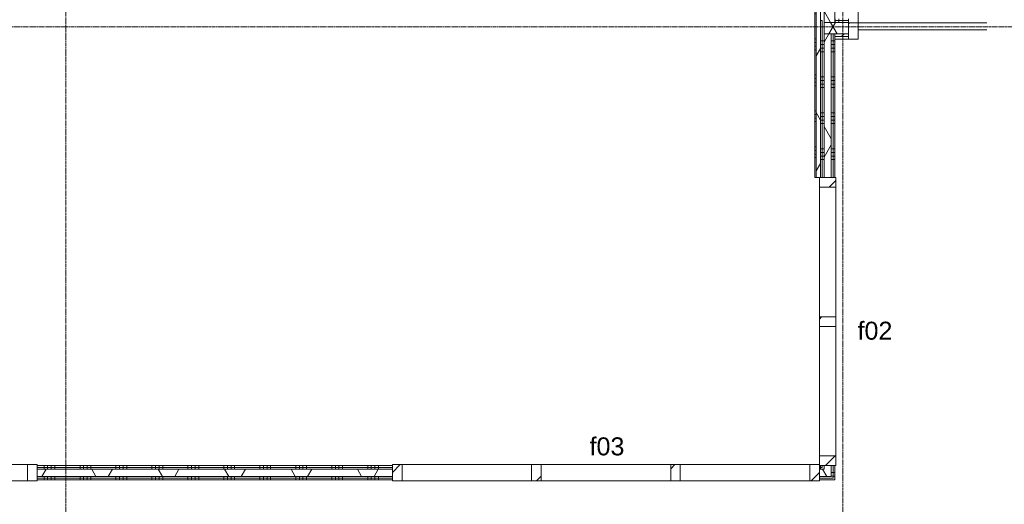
# Model space of a CAD drawing. Header units: millimetres. Extents: x 23061 to 67652, y 24168 to 59318.
# Tile 32 of 35: x 55554 to 62399, y 39881 to 43249. Entities that reach past the tile are written whole.
import ezdxf

# ---------------------------------------------------------------- set-up
doc = ezdxf.new("R2010")
doc.units = ezdxf.units.MM
doc.linetypes.add('stramien', pattern=[22.225, 12.7, -3.175, 3.175, -3.175])
doc.layers.add('00_Algemeen', color=7, linetype='Continuous', lineweight=9, true_color=0x00a600)
doc.layers.add('22_Metselwerk', color=7, linetype='Continuous', lineweight=18)
doc.layers.add('30_Kozijnen-ramen-deuren', color=7, linetype='Continuous', lineweight=9)
doc.styles.add('Arial_1', font='arial.ttf', dxfattribs={"height": 125})
pattern_1 = [(60, (28876.22, 0), (-346.4102, 200), []), (120, (28876.22, 0), (-346.4102, -200), [])]
pattern_2 = [(90, (55973.72, 40050), (-250, -8e-13), []), (90, (55998.72, 40050), (-250, -8e-13), []), (90, (56023.72, 40050), (-250, -8e-13), []), (90, (56048.72, 40050), (-250, -8e-13), [])]
pattern_3 = [(90, (66673.72, 43150), (-250, -8e-13), []), (90, (66698.72, 43150), (-250, -8e-13), []), (90, (66723.72, 43150), (-250, -8e-13), []), (90, (66748.72, 43150), (-250, -8e-13), [])]
pattern_4 = [(180, (61221.22, 41776.25), (4e-13, -250), []), (180, (61221.22, 41801.25), (4e-13, -250), []), (180, (61221.22, 41826.25), (4e-13, -250), []), (180, (61221.22, 41851.25), (4e-13, -250), [])]
pattern_5 = [(45, (-25316, -40100), (-106.066, 106.066), [])]
pattern_6 = [(225, (30754, 40100), (106.066, -106.066), [])]
pattern_7 = [(135, (41634, -32295), (-106.066, -106.066), [])]

# ---------------------------------------------------------------- blocks, each defined once
blk = doc.blocks.new('32_AEE_VO_FIX_Binnendeuren - D_1800x2300_Deur_zijlicht rechts 900 lariks HPL grijs-8020323-02 tweede verdieping - A')
at = {"layer": '30_Kozijnen-ramen-deuren', "true_color": 0xc0c0c0}
h = blk.add_hatch(dxfattribs=at)
h.set_pattern_fill('FP_47', color=9, style=0, pattern_type=2)
h.set_pattern_definition([(45, (-32956.5, -43202.5), (-106.066, 106.066), [])])
h.paths.add_polyline_path([(-517, -88.5), (-450, -88.5), (-450, 25.5), (-517, 25.5), (-517, -70.5)])
at = {"layer": '30_Kozijnen-ramen-deuren'}
for p, q in [((-450, 25.5), (-517, 25.5)), ((444.3, 25.5), (-450, 25.5)), ((-450, 25.5), (-450, -24.5)), ((-450, -88.5), (-450, 25.5)), ((-450, -24.5), (444.3, -24.5)), ((-517, -88.5), (-450, -88.5))]:
    blk.add_line(p, q, dxfattribs=at)
blk = doc.blocks.new('32_AEE_VO_FIX_Binnenramen - 32_AEE_kozijn hout 3-delig 900x1800 lariks-7993482-02 tweede verdieping - A')
at = {"layer": '30_Kozijnen-ramen-deuren', "true_color": 0xc0c0c0}
h = blk.add_hatch(dxfattribs=at)
h.set_pattern_fill('FP_132', color=9, style=0, pattern_type=2)
h.set_pattern_definition(pattern_5)
h.paths.add_polyline_path([(1484, -57), (1484, 57), (1417, 57), (1417, -57)])
h.paths.add_polyline_path([(-1484, -57), (-1417, -57), (-1417, 57), (-1484, 57)])
h = blk.add_hatch(dxfattribs=at)
h.set_pattern_fill('FP_132', color=9, style=0, pattern_type=2)
h.set_pattern_definition(pattern_5)
h.paths.add_polyline_path([(-450, -57), (-450, 57), (-517, 57), (-517, -57)])
h = blk.add_hatch(dxfattribs=at)
h.set_pattern_fill('FP_132', color=9, style=0, pattern_type=2)
h.set_pattern_definition(pattern_5)
h.paths.add_polyline_path([(517, -57), (517, 57), (450, 57), (450, -57)])
at = {"layer": '30_Kozijnen-ramen-deuren'}
for p, q in [((-1417, 57), (-1484, 57)), ((-1484, 57), (-1484, -57)), ((-1417, -57), (-1417, 57)), ((-1417, 57), (-517, 57)), ((-450, 57), (-517, 57)), ((-517, 57), (-517, -57)), ((-450, -57), (-450, 57)), ((-450, 57), (450, 57)), ((517, 57), (450, 57)), ((450, 57), (450, -57)), ((517, -57), (517, 57)), ((517, 57), (1417, 57)), ((1484, 57), (1417, 57)), ((1417, 57), (1417, -57)), ((1484, 50), (1484, 57)), ((-1484, -57), (-1417, -57)), ((-1417, -57), (-517, -57)), ((-517, -57), (-450, -57)), ((-450, -57), (450, -57)), ((450, -57), (517, -57)), ((517, -57), (1417, -57)), ((1417, -57), (1484, -57)), ((1484, -57), (1484, -50))]:
    blk.add_line(p, q, dxfattribs=at)
blk = doc.blocks.new('32_AEE_VO_FIX_Binnenramen - 32_AEE_kozijn hout 3-delig 900x1800 lariks-7993481-02 tweede verdieping - A')
at = {"layer": '30_Kozijnen-ramen-deuren', "true_color": 0xc0c0c0}
h = blk.add_hatch(dxfattribs=at)
h.set_pattern_fill('FP_133', color=9, style=0, pattern_type=2)
h.set_pattern_definition(pattern_6)
h.paths.add_polyline_path([(-1484, 57), (-1484, -57), (-1417, -57), (-1417, 57), (-1479.5, 57)])
h.paths.add_polyline_path([(1484, 57), (1417, 57), (1417, -57), (1484, -57), (1484, 50)])
h = blk.add_hatch(dxfattribs=at)
h.set_pattern_fill('FP_133', color=9, style=0, pattern_type=2)
h.set_pattern_definition(pattern_6)
h.paths.add_polyline_path([(-450, 57), (-517, 57), (-517, -57), (-450, -57)])
h = blk.add_hatch(dxfattribs=at)
h.set_pattern_fill('FP_133', color=9, style=0, pattern_type=2)
h.set_pattern_definition(pattern_6)
h.paths.add_polyline_path([(517, 57), (450, 57), (450, -57), (517, -57)])
at = {"layer": '30_Kozijnen-ramen-deuren'}
for p, q in [((-1484, 57), (-1417, 57)), ((-1484, 50), (-1484, 57)), ((-1417, 57), (-1417, -57)), ((-1417, 57), (-517, 57)), ((-517, 57), (-450, 57)), ((-517, -57), (-517, 57)), ((-450, 57), (-450, -57)), ((-450, 57), (450, 57)), ((450, 57), (517, 57)), ((450, -57), (450, 57)), ((517, 57), (517, -57)), ((517, 57), (1417, 57)), ((1417, 57), (1484, 57)), ((1417, -57), (1417, 57)), ((1484, 57), (1484, 50)), ((-1484, -57), (-1484, -50)), ((-1417, -57), (-1484, -57)), ((-1417, -57), (-517, -57)), ((-450, -57), (-517, -57)), ((-450, -57), (450, -57)), ((517, -57), (450, -57)), ((517, -57), (1417, -57)), ((1484, -57), (1417, -57)), ((1484, -50), (1484, -57))]:
    blk.add_line(p, q, dxfattribs=at)
blk = doc.blocks.new('32_AEE_VO_FIX_Binnenramen - 32_AEE_kozijn hout 2-delig 900x1800 lariks-7994059-02 tweede verdieping - A')
at = {"layer": '30_Kozijnen-ramen-deuren', "true_color": 0xc0c0c0}
h = blk.add_hatch(dxfattribs=at)
h.set_pattern_fill('FP_134', color=9, style=0, pattern_type=2)
h.set_pattern_definition(pattern_7)
h.paths.add_polyline_path([(1484, -57), (1484, 57), (1417, 57), (1417, -57)])
h.paths.add_polyline_path([(-450, 50), (-450, 57), (-517, 57), (-517, -57), (-450, -57), (-450, 37.5)])
h = blk.add_hatch(dxfattribs=at)
h.set_pattern_fill('FP_134', color=9, style=0, pattern_type=2)
h.set_pattern_definition(pattern_7)
h.paths.add_polyline_path([(517, -57), (517, 57), (450, 57), (450, -57)])
at = {"layer": '30_Kozijnen-ramen-deuren'}
for p, q in [((-450, 57), (-517, 57)), ((-517, 57), (-517, 50)), ((-450, -57), (-450, 57)), ((-450, 57), (450, 57)), ((517, 57), (450, 57)), ((450, 57), (450, -57)), ((517, -57), (517, 57)), ((517, 57), (1417, 57)), ((1484, 57), (1417, 57)), ((1417, 57), (1417, -57)), ((1484, 50), (1484, 57)), ((-517, -57), (-450, -57)), ((-450, -57), (450, -57)), ((450, -57), (517, -57)), ((517, -57), (1417, -57)), ((1417, -57), (1484, -57))]:
    blk.add_line(p, q, dxfattribs=at)
blk = doc.blocks.new('30_AEE_VO_draairichting - 30_AEE_VO_draairichting-V61-02 tweede verdieping - A')
at = {"layer": '30_Kozijnen-ramen-deuren'}
blk.add_line((-450, 900), (-450, 0), dxfattribs=at)
blk.add_arc((-450, 0), 900, 5.54499, 90, dxfattribs=at)

msp = doc.modelspace()

# ---------------------------------------------------------------- hatches: boundary and pattern name
at = {"layer": '22_Metselwerk', "lineweight": 9}
h = msp.add_hatch(dxfattribs=at)
h.set_pattern_fill('FP_107', color=256, angle=90, style=0, pattern_type=2)
h.set_pattern_definition([(180, (61121.22, 44540), (4e-13, -250), []), (180, (61121.22, 44565), (4e-13, -250), []), (180, (61121.22, 44590), (4e-13, -250), []), (180, (61121.22, 44615), (4e-13, -250), [])])
h.paths.add_polyline_path([(61091.2, 42151), (61091.2, 48730), (61081.2, 48730), (61081.2, 42151)])
h = msp.add_hatch(dxfattribs=at)
h.set_pattern_fill('FP_11', color=256, angle=60, style=0, pattern_type=2)
h.set_pattern_definition(pattern_1)
h.paths.add_polyline_path([(61114.2, 40125), (61121.2, 40125), (61121.2, 40150), (61114.2, 40150), (61114.2, 40137.5)])
h.paths.add_polyline_path([(61121.2, 42151), (61121.2, 48730), (61091.2, 48730), (61091.2, 42151), (61121.2, 42151)])
h = msp.add_hatch(dxfattribs=at)
h.set_pattern_fill('FP_11', color=256, angle=60, style=0, pattern_type=2)
h.set_pattern_definition(pattern_1)
h.paths.add_polyline_path([(61146.2, 43230), (61221.2, 43230), (61221.2, 48577.5), (61146.2, 48577.5), (61146.2, 43242.5)])
h = msp.add_hatch(dxfattribs=at)
h.set_pattern_fill('FP_38', color=256, angle=90, style=0, pattern_type=2)
h.set_pattern_definition(pattern_3)
h.paths.add_polyline_path([(61133.7, 43242.5), (61146.2, 43242.5), (61146.2, 43255), (61121.2, 43255), (61121.2, 43242.5)])
h.paths.add_polyline_path([(61315.7, 43242.5), (61315.7, 43255), (61221.2, 43255), (61221.2, 43242.5)])
h = msp.add_hatch(dxfattribs=at)
h.set_pattern_fill('FP_78', color=256, angle=90, style=0, pattern_type=2)
h.set_pattern_definition(pattern_4)
h.paths.add_polyline_path([(61121.2, 42151), (61133.7, 42151), (61133.7, 43242.5), (61121.2, 43242.5), (61121.2, 43150)])
h = msp.add_hatch(dxfattribs=at)
h.set_pattern_fill('FP_78', color=256, angle=90, style=0, pattern_type=2)
h.set_pattern_definition(pattern_4)
h.paths.add_polyline_path([(61146.2, 40137.5), (61146.2, 40150), (61133.7, 40150), (61133.7, 40137.5)])
h.paths.add_polyline_path([(61146.2, 42151), (61146.2, 43242.5), (61133.7, 43242.5), (61133.7, 42151)])
h = msp.add_hatch(dxfattribs=at)
h.set_pattern_fill('FP_11', color=256, angle=60, style=0, pattern_type=2)
h.set_pattern_definition(pattern_1)
h.paths.add_polyline_path([(61208.7, 43150), (61315.7, 43150), (61315.7, 43230), (61146.2, 43230), (61146.2, 43150), (61196.2, 43150)])
h = msp.add_hatch(dxfattribs=at)
h.set_pattern_fill('FP_38', color=256, angle=90, style=0, pattern_type=2)
h.set_pattern_definition(pattern_3)
h.paths.add_polyline_path([(61315.7, 43230), (61315.7, 43242.5), (61221.2, 43242.5), (61221.2, 43230)])
h = msp.add_hatch(dxfattribs=at)
h.set_pattern_fill('FP_11', color=256, angle=60, style=0, pattern_type=2)
h.set_pattern_definition(pattern_1)
h.paths.add_polyline_path([(61146.2, 40125), (61196.2, 40125), (61196.2, 40150), (61146.2, 40150), (61146.2, 40137.5)])
h.paths.add_polyline_path([(61196.2, 42151), (61196.2, 43150), (61146.2, 43150), (61146.2, 42151)])
h = msp.add_hatch(dxfattribs=at)
h.set_pattern_fill('FP_78', color=256, angle=90, style=0, pattern_type=2)
h.set_pattern_definition(pattern_4)
h.paths.add_polyline_path([(61196.2, 40075), (61208.7, 40075), (61208.7, 40150), (61196.2, 40150), (61196.2, 40125)])
h.paths.add_polyline_path([(61196.2, 42151), (61208.7, 42151), (61208.7, 43150), (61196.2, 43150)])
h = msp.add_hatch(dxfattribs=at)
h.set_pattern_fill('FP_78', color=256, angle=90, style=0, pattern_type=2)
h.set_pattern_definition(pattern_4)
h.paths.add_polyline_path([(61221.2, 40062.5), (61221.2, 40150), (61208.7, 40150), (61208.7, 40062.5)])
h.paths.add_polyline_path([(61221.2, 42151), (61221.2, 43150), (61208.7, 43150), (61208.7, 42151)])
at = {"layer": '22_Metselwerk', "lineweight": 9, "true_color": 0xc0c0c0}
h = msp.add_hatch(dxfattribs=at)
h.set_pattern_fill('FP_106', color=9, angle=45, style=0, pattern_type=2)
h.set_pattern_definition([(45, (66623.72, 43114), (-70.7107, 70.7107), [])])
h.paths.add_polyline_path([(61315.7, 43132), (61315.7, 43150), (61221.2, 43150), (61221.2, 43132)])
at = {"layer": '22_Metselwerk', "lineweight": 9}
h = msp.add_hatch(dxfattribs=at)
h.set_pattern_fill('FP_105', color=256, style=0, pattern_type=2)
h.set_pattern_definition([(0, (66623.723, 43114), (0, 25), [])])
h.paths.add_polyline_path([(61315.7, 43114), (61315.7, 43132), (61221.2, 43132), (61221.2, 43114)])
h = msp.add_hatch(dxfattribs=at)
h.set_pattern_fill('FP_11', color=256, angle=60, style=0, pattern_type=2)
h.set_pattern_definition(pattern_1)
h.paths.add_polyline_path([(61114.2, 40075), (61196.2, 40075), (61196.2, 40125), (61114.2, 40125)])
h.paths.add_polyline_path([(57653.5, 40075), (58146.2, 40075), (58146.2, 40125), (55676.2, 40125), (55676.2, 40075)])
h.paths.add_polyline_path([(51674.2, 40075), (51674.2, 40125), (50501.2, 40125), (50501.2, 40075), (50718.3, 40075)])
h = msp.add_hatch(dxfattribs=at)
h.set_pattern_fill('FP_12', color=256, angle=90, style=0, pattern_type=2)
h.set_pattern_definition(pattern_2)
h.paths.add_polyline_path([(61133.7, 40137.5), (61133.7, 40150), (61121.2, 40150), (61121.2, 40137.5)])
h.paths.add_polyline_path([(58146.2, 40137.5), (58146.2, 40150), (55676.2, 40150), (55676.2, 40137.5), (57653.5, 40137.5)])
h.paths.add_polyline_path([(50573.8, 40137.5), (51674.2, 40137.5), (51674.2, 40150), (50556.2, 40150), (50556.2, 40137.5)])
h.paths.add_polyline_path([(50526.2, 40137.5), (50526.2, 40150), (50513.7, 40150), (50513.7, 40137.5)])
h = msp.add_hatch(dxfattribs=at)
h.set_pattern_fill('FP_12', color=256, angle=90, style=0, pattern_type=2)
h.set_pattern_definition(pattern_2)
h.paths.add_polyline_path([(61121.2, 40125), (61146.2, 40125), (61146.2, 40137.5), (61121.2, 40137.5)])
h.paths.add_polyline_path([(57653.5, 40125), (58146.2, 40125), (58146.2, 40137.5), (55676.2, 40137.5), (55676.2, 40125)])
h.paths.add_polyline_path([(50526.2, 40125), (50526.2, 40137.5), (50513.7, 40137.5), (50513.7, 40125)])
h.paths.add_polyline_path([(51674.2, 40125), (51674.2, 40137.5), (50556.2, 40137.5), (50556.2, 40125), (50718.3, 40125)])
h = msp.add_hatch(dxfattribs=at)
h.set_pattern_fill('FP_12', color=256, angle=90, style=0, pattern_type=2)
h.set_pattern_definition(pattern_2)
h.paths.add_polyline_path([(61114.2, 40062.5), (61208.7, 40062.5), (61208.7, 40075), (61114.2, 40075)])
h.paths.add_polyline_path([(57653.5, 40062.5), (58146.2, 40062.5), (58146.2, 40075), (55676.2, 40075), (55676.2, 40062.5)])
h.paths.add_polyline_path([(51674.2, 40062.5), (51674.2, 40075), (50513.7, 40075), (50513.7, 40062.5), (50718.3, 40062.5)])
h = msp.add_hatch(dxfattribs=at)
h.set_pattern_fill('FP_12', color=256, angle=90, style=0, pattern_type=2)
h.set_pattern_definition(pattern_2)
h.paths.add_polyline_path([(61114.2, 40050), (61221.2, 40050), (61221.2, 40062.5), (61114.2, 40062.5)])
h.paths.add_polyline_path([(58146.2, 40050), (58146.2, 40062.5), (55676.2, 40062.5), (55676.2, 40050), (57653.5, 40050)])
h.paths.add_polyline_path([(50513.7, 40050), (51674.2, 40050), (51674.2, 40062.5), (50513.7, 40062.5)])

# ---------------------------------------------------------------- linework, layer by layer
at = {"layer": '00_Algemeen', "color": 150, "linetype": 'stramien', "true_color": 0x0080ff}
for p, q in [((55876.2, 24467.7), (55876.2, 59018.3)), ((61276.2, 24467.7), (61276.2, 59018.3)), ((67351.6, 43200), (23360.9, 43200))]:
    msp.add_line(p, q, dxfattribs=at)
at = {"layer": '22_Metselwerk', "lineweight": 9}
for p, q in [((61081.2, 48730), (61081.2, 42151)), ((61091.2, 42151), (61091.2, 48730)), ((61121.2, 48730), (61121.2, 42151)), ((61121.2, 43242.5), (61133.7, 43242.5)), ((61133.7, 42151), (61133.7, 43242.5)), ((61146.2, 43230), (61315.7, 43230)), ((61221.2, 43230), (61221.2, 43242.5)), ((61315.7, 43242.5), (61315.7, 43255)), ((61196.2, 43150), (61146.2, 43150)), ((61208.7, 42151), (61208.7, 43150)), ((61221.2, 43150), (61315.7, 43150)), ((61315.7, 43132), (61221.2, 43132)), ((61221.2, 42151), (61221.2, 43114)), ((61081.2, 42151), (61146.2, 42151)), ((61196.2, 42151), (61221.2, 42151)), ((58146.2, 40150), (55676.2, 40150)), ((55676.2, 40150), (55676.2, 40125)), ((55676.2, 40137.5), (58146.2, 40137.5)), ((58146.2, 40125), (58146.2, 40150)), ((61221.2, 40150), (61114.2, 40150)), ((61114.2, 40150), (61114.2, 40125)), ((61121.2, 40125), (61121.2, 40150)), ((61121.2, 40137.5), (61133.7, 40137.5)), ((61133.7, 40150), (61133.7, 40137.5)), ((61208.7, 40150), (61208.7, 40062.5)), ((61221.2, 40125), (61221.2, 40150)), ((55676.2, 40075), (55676.2, 40050)), ((55676.2, 40062.5), (58146.2, 40062.5)), ((55676.2, 40050), (58146.2, 40050)), ((58146.2, 40050), (58146.2, 40075)), ((61114.2, 40075), (61114.2, 40050)), ((61114.2, 40062.5), (61208.7, 40062.5)), ((61114.2, 40050), (61221.2, 40050)), ((61221.2, 40050), (61221.2, 40075))]:
    msp.add_line(p, q, dxfattribs=at)
at = {"layer": '22_Metselwerk'}
for p, q in [((61146.2, 42151), (61146.2, 48577.5)), ((61221.2, 43242.5), (61221.2, 48577.5)), ((61221.2, 43242.5), (61315.7, 43242.5)), ((61315.7, 43114), (61315.7, 43242.5)), ((61221.2, 43150), (61196.2, 43150)), ((61196.2, 42151), (61196.2, 43150)), ((61221.2, 43150), (61221.2, 43114)), ((61221.2, 43114), (61315.7, 43114)), ((61146.2, 42151), (61196.2, 42151)), ((55676.2, 40125), (55676.2, 40075)), ((55676.2, 40125), (58146.2, 40125)), ((58146.2, 40075), (58146.2, 40125)), ((61114.2, 40125), (61114.2, 40075)), ((61114.2, 40125), (61146.2, 40125)), ((61146.2, 40150), (61146.2, 40125)), ((61196.2, 40150), (61196.2, 40075)), ((61221.2, 40075), (61221.2, 40125)), ((55676.2, 40075), (58146.2, 40075)), ((61114.2, 40075), (61196.2, 40075))]:
    msp.add_line(p, q, dxfattribs=at)

# ---------------------------------------------------------------- block references
at = {"layer": '30_Kozijnen-ramen-deuren'}
for name, p in [('30_AEE_VO_draairichting - 30_AEE_VO_draairichting-V61-02 tweede verdieping - A', (61832.7, 43228)), ('32_AEE_VO_FIX_Binnendeuren - D_1800x2300_Deur_zijlicht rechts 900 lariks HPL grijs-8020323-02 tweede verdieping - A', (61832.7, 43202.5)), ('32_AEE_VO_FIX_Binnenramen - 32_AEE_kozijn hout 3-delig 900x1800 lariks-7993482-02 tweede verdieping - A', (54192.2, 40100))]:
    msp.add_blockref(name, p, dxfattribs=at)
for name, p, rotation in [('32_AEE_VO_FIX_Binnenramen - 32_AEE_kozijn hout 2-delig 900x1800 lariks-7994059-02 tweede verdieping - A', (61171.2, 41634), 269.9999999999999), ('32_AEE_VO_FIX_Binnenramen - 32_AEE_kozijn hout 3-delig 900x1800 lariks-7993481-02 tweede verdieping - A', (59630.2, 40100), 180)]:
    msp.add_blockref(name, p, dxfattribs=dict(at, rotation=rotation))

# ---------------------------------------------------------------- texts
at = {"layer": '30_Kozijnen-ramen-deuren', "char_height": 125, "width": 292.616, "attachment_point": 1, "style": 'Arial_1'}
for s, insert in [('f02', (61378.9, 41149.9)), ('f03', (59515.9, 40346.1))]:
    msp.add_mtext(s, dxfattribs=dict(at, insert=insert))

doc.saveas('drawing.dxf')
